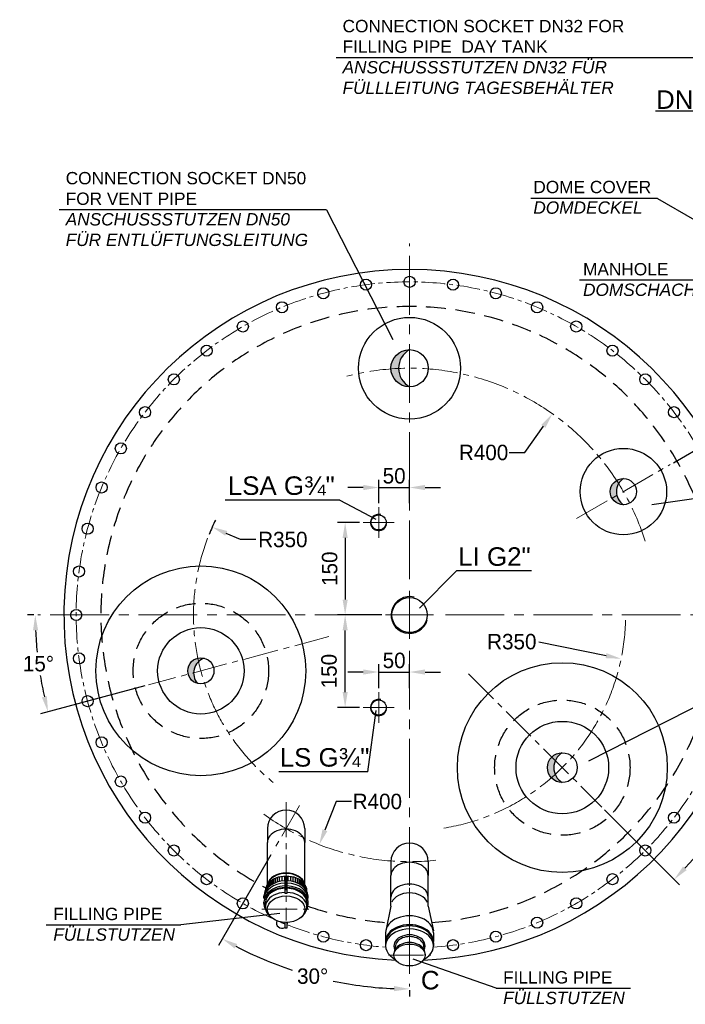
# Model space of a CAD drawing. Header units: millimetres. Extents: x -1994 to 34849, y -5138 to 8304.
# Tile 18 of 19: x 11432 to 12510, y 5237 to 6834. Entities that reach past the tile are written whole.
import ezdxf

# ---------------------------------------------------------------- set-up
doc = ezdxf.new("R2010")
doc.units = ezdxf.units.MM
doc.linetypes.add('HIDDEN', pattern=[9.525, 6.35, -3.175])
doc.linetypes.add('MITTE2', pattern=[28.575, 19.05, -3.175, 3.175, -3.175])
doc.styles.add('LBB3.5M1000', font='isocp.shx', dxfattribs={"height": 3.5})
doc.dimstyles.new('DIN', dxfattribs={"dimtxt": 2.5, "dimasz": 2.5, "dimexe": 1.25, "dimexo": 0.625, "dimtad": 1, "dimtih": 1, "dimdec": 4, "dimdsep": 46, "dimlunit": 6, "dimtxsty": 'Standard', "dimcen": 2.5, "dimadec": 0, "dimazin": 0, "dimtfac": 1, "dimtdec": 4, "dimtmove": 0, "dimatfit": 3, "dimfxl": 0, "dimtvp": 1, "dimtolj": 1, "dimtzin": 0, "dimarcsym": 0})

# ---------------------------------------------------------------- blocks, each defined once
blk = doc.blocks.new('*D21')
at = {"color": 0, "lineweight": -2, "transparency": 16777216}
for p, q in [((12013.7, 6050), (12013.7, 6087.8)), ((12063.7, 6050), (12063.7, 6087.8)), ((11988.7, 6075.3), (11963.7, 6075.3)), ((12013.7, 6075.3), (12063.7, 6075.3)), ((12088.7, 6075.3), (12113.7, 6075.3))]:
    blk.add_line(p, q, dxfattribs=at)
at = {"color": 0, "transparency": 16777216}
for points in [[(11988.7, 6079.5), (11988.7, 6071.1), (12013.7, 6075.3)], [(12088.7, 6079.5), (12088.7, 6071.1), (12063.7, 6075.3)]]:
    blk.add_solid(points, dxfattribs=at)
at = {"layer": 'DEFPOINTS', "color": 0, "transparency": 16777216}
for p in [(12063.7, 6075.3), (12013.7, 6043.7), (12063.7, 6043.7)]:
    blk.add_point(p, dxfattribs=at)
at = {"color": 0, "transparency": 16777216, "insert": (12038.7, 6094.1), "char_height": 25, "attachment_point": 5}
blk.add_mtext('\\A1;50', dxfattribs=at)
blk = doc.blocks.new('*D22')
at = {"color": 0, "lineweight": -2, "transparency": 16777216}
for p, q in [((11982.4, 6018.7), (11946.8, 6018.7)), ((11959.3, 5993.7), (11959.3, 5893.7)), ((12018.5, 5868.7), (11946.8, 5868.7))]:
    blk.add_line(p, q, dxfattribs=at)
at = {"color": 0, "transparency": 16777216}
for points in [[(11955.2, 5993.7), (11963.5, 5993.7), (11959.3, 6018.7)], [(11955.2, 5893.7), (11963.5, 5893.7), (11959.3, 5868.7)]]:
    blk.add_solid(points, dxfattribs=at)
at = {"layer": 'DEFPOINTS', "color": 0, "transparency": 16777216}
for p in [(11988.7, 6018.7), (11959.3, 5868.7), (12024.8, 5868.7)]:
    blk.add_point(p, dxfattribs=at)
at = {"color": 0, "transparency": 16777216, "insert": (11934.3, 5943.7), "char_height": 25, "attachment_point": 5, "rotation": 90}
blk.add_mtext('\\A1;150', dxfattribs=at)
blk = doc.blocks.new('*D23')
at = {"color": 0, "lineweight": -2, "transparency": 16777216}
for p, q in [((12013.7, 5750), (12013.7, 5788.7)), ((12063.7, 5750), (12063.7, 5788.7)), ((11988.7, 5776.2), (11963.7, 5776.2)), ((12013.7, 5776.2), (12063.7, 5776.2)), ((12088.7, 5776.2), (12113.7, 5776.2))]:
    blk.add_line(p, q, dxfattribs=at)
at = {"color": 0, "transparency": 16777216}
for points in [[(11988.7, 5780.4), (11988.7, 5772), (12013.7, 5776.2)], [(12088.7, 5780.4), (12088.7, 5772), (12063.7, 5776.2)]]:
    blk.add_solid(points, dxfattribs=at)
at = {"layer": 'DEFPOINTS', "color": 0, "transparency": 16777216}
for p in [(12063.7, 5776.2), (12013.7, 5743.7), (12063.7, 5743.7)]:
    blk.add_point(p, dxfattribs=at)
at = {"color": 0, "transparency": 16777216, "insert": (12038.7, 5794.9), "char_height": 25, "attachment_point": 5}
blk.add_mtext('\\A1;50', dxfattribs=at)
blk = doc.blocks.new('*D24')
at = {"color": 0, "lineweight": -2, "transparency": 16777216}
for p, q in [((12491.3, 6115.6), (12599.6, 6178.1)), ((12672.2, 5868.7), (12682.5, 5868.7))]:
    blk.add_line(p, q, dxfattribs=at)
for start, end in [(17.4256, 27.6374), (2.3626, 13.7461)]:
    blk.add_arc((12063.7, 5868.7), 606.3, start, end, dxfattribs=at)
at = {"color": 0, "transparency": 16777216}
for points in [[(12597.2, 6148), (12604.5, 6152), (12588.8, 6171.9)], [(12673.6, 5893.8), (12665.3, 5893.6), (12670, 5868.7)]]:
    blk.add_solid(points, dxfattribs=at)
at = {"layer": 'DEFPOINTS', "color": 0, "transparency": 16777216}
for p in [(12485.9, 6112.5), (12334.2, 6024.9), (12660.8, 5974), (12121.8, 5868.7), (12665.9, 5868.7)]:
    blk.add_point(p, dxfattribs=at)
at = {"color": 0, "transparency": 16777216, "insert": (12647.7, 6031.5), "char_height": 25, "attachment_point": 5}
blk.add_mtext('\\A1;30°', dxfattribs=at)
blk = doc.blocks.new('*D25')
at = {"color": 0, "lineweight": -2, "transparency": 16777216}
for p, q in [((12672.2, 5868.7), (12682.5, 5868.7)), ((12379.5, 5552.9), (12501.2, 5431.1))]:
    blk.add_line(p, q, dxfattribs=at)
for start, end in [(339.405, 357.6374), (317.3626, 335.5684)]:
    blk.add_arc((12063.7, 5868.7), 606.3, start, end, dxfattribs=at)
at = {"color": 0, "transparency": 16777216}
for points in [[(12665.3, 5843.8), (12673.6, 5843.6), (12670, 5868.7)], [(12512.7, 5455.1), (12506.7, 5460.9), (12492.4, 5440)]]:
    blk.add_solid(points, dxfattribs=at)
at = {"layer": 'DEFPOINTS', "color": 0, "transparency": 16777216}
for p in [(12121.8, 5868.7), (12665.9, 5868.7), (12159.4, 5773), (12649.3, 5711.8), (12375, 5557.3)]:
    blk.add_point(p, dxfattribs=at)
at = {"color": 0, "transparency": 16777216, "insert": (12623.8, 5636.7), "char_height": 25, "attachment_point": 5}
blk.add_mtext('\\A1;45°', dxfattribs=at)
blk = doc.blocks.new('*D26')
at = {"color": 0, "lineweight": -2, "transparency": 16777216}
for p, q in [((11455.2, 5868.7), (11444.8, 5868.7)), ((11635, 5753.8), (11465.9, 5708.5))]:
    blk.add_line(p, q, dxfattribs=at)
for start, end in [(182.3626, 185.7163), (189.2911, 192.6374)]:
    blk.add_arc((12063.7, 5868.7), 606.3, start, end, dxfattribs=at)
at = {"color": 0, "transparency": 16777216}
for points in [[(11453.7, 5843.6), (11462, 5843.8), (11457.3, 5868.7)], [(11476.1, 5737), (11468, 5735.1), (11478, 5711.8)]]:
    blk.add_solid(points, dxfattribs=at)
at = {"layer": 'DEFPOINTS', "color": 0, "transparency": 16777216}
for p in [(11461.4, 5868.7), (12005.5, 5868.7), (11932.9, 5833.7), (11459.6, 5815.9), (11641, 5755.5)]:
    blk.add_point(p, dxfattribs=at)
at = {"color": 0, "transparency": 16777216, "insert": (11462.5, 5789.6), "char_height": 25, "attachment_point": 5}
blk.add_mtext('\\A1;15°', dxfattribs=at)
blk = doc.blocks.new('*D27')
at = {"color": 0, "lineweight": -2, "transparency": 16777216}
for p, q in [((11839, 5479.6), (11754.2, 5332.8)), ((12063.7, 5260.2), (12063.7, 5249.9))]:
    blk.add_line(p, q, dxfattribs=at)
for start, end in [(242.3626, 251.7119), (258.2382, 267.6374)]:
    blk.add_arc((12063.7, 5868.7), 606.3, start, end, dxfattribs=at)
at = {"color": 0, "transparency": 16777216}
for points in [[(11780.4, 5327.9), (11784.4, 5335.2), (11760.5, 5343.6)], [(12038.7, 5267.1), (12038.6, 5258.7), (12063.7, 5262.4)]]:
    blk.add_solid(points, dxfattribs=at)
at = {"layer": 'DEFPOINTS', "color": 0, "transparency": 16777216}
for p in [(12063.7, 5810.6), (11885.2, 5559.6), (11842.1, 5485), (11856.3, 5298.9), (12063.7, 5266.5)]:
    blk.add_point(p, dxfattribs=at)
at = {"color": 0, "transparency": 16777216, "insert": (11906.7, 5283), "char_height": 25, "attachment_point": 5}
blk.add_mtext('\\A1;30°', dxfattribs=at)
blk = doc.blocks.new('*D29')
at = {"color": 0, "lineweight": -2, "transparency": 16777216}
for p, q in [((12018.5, 5868.7), (11946.8, 5868.7)), ((11959.3, 5743.7), (11959.3, 5843.7)), ((11982.4, 5718.7), (11946.8, 5718.7))]:
    blk.add_line(p, q, dxfattribs=at)
at = {"color": 0, "transparency": 16777216}
for points in [[(11955.2, 5843.7), (11963.5, 5843.7), (11959.3, 5868.7)], [(11955.2, 5743.7), (11963.5, 5743.7), (11959.3, 5718.7)]]:
    blk.add_solid(points, dxfattribs=at)
at = {"layer": 'DEFPOINTS', "color": 0, "transparency": 16777216}
for p in [(11959.3, 5868.7), (12024.8, 5868.7), (11988.7, 5718.7)]:
    blk.add_point(p, dxfattribs=at)
at = {"color": 0, "transparency": 16777216, "insert": (11933.3, 5777.7), "char_height": 25, "attachment_point": 5, "rotation": 90}
blk.add_mtext('\\A1;150', dxfattribs=at)
blk = doc.blocks.new('*D46')
at = {"color": 0, "lineweight": -2, "transparency": 16777216}
for p, q in [((11944.8, 5566.2), (11926.5, 5519.7)), ((11969.8, 5566.2), (11944.8, 5566.2))]:
    blk.add_line(p, q, dxfattribs=at)
at = {"color": 0, "transparency": 16777216}
blk.add_solid([(11922.7, 5521.2), (11930.4, 5518.1), (11917.4, 5496.4)], dxfattribs=at)
at = {"layer": 'DEFPOINTS', "color": 0, "transparency": 16777216}
for p in [(12063.7, 5868.7), (11917.4, 5496.4)]:
    blk.add_point(p, dxfattribs=at)
at = {"color": 0, "transparency": 16777216, "insert": (12011.5, 5566.2), "char_height": 25, "attachment_point": 5}
blk.add_mtext('\\A1;R400', dxfattribs=at)
blk = doc.blocks.new('*D52')
at = {"color": 0, "lineweight": -2, "transparency": 16777216}
blk.add_line((12273, 5825.3), (12381.9, 5802.8), dxfattribs=at)
at = {"color": 0, "transparency": 16777216}
blk.add_solid([(12382.7, 5806.8), (12381.1, 5798.7), (12406.4, 5797.7)], dxfattribs=at)
at = {"layer": 'DEFPOINTS', "color": 0, "transparency": 16777216}
for p in [(12063.7, 5868.7), (12406.4, 5797.7)]:
    blk.add_point(p, dxfattribs=at)
at = {"color": 0, "transparency": 16777216, "insert": (12229.3, 5825.3), "char_height": 25, "attachment_point": 5}
blk.add_mtext('\\A1;R350', dxfattribs=at)
blk = doc.blocks.new('*D53')
at = {"color": 0, "lineweight": -2, "transparency": 16777216}
for p, q in [((11789.7, 5990.9), (11766.8, 6001)), ((11814.7, 5990.9), (11789.7, 5990.9))]:
    blk.add_line(p, q, dxfattribs=at)
blk.add_arc((12063.7, 5868.7), 350, 153.9273, 158.1176, dxfattribs=at)
at = {"color": 0, "transparency": 16777216}
blk.add_solid([(11768.5, 6004.8), (11765.1, 5997.2), (11744, 6011.2)], dxfattribs=at)
at = {"layer": 'DEFPOINTS', "color": 0, "transparency": 16777216}
for p in [(11744, 6011.2), (12063.7, 5868.7)]:
    blk.add_point(p, dxfattribs=at)
at = {"color": 0, "transparency": 16777216, "insert": (11858.4, 5990.9), "char_height": 25, "attachment_point": 5}
blk.add_mtext('\\A1;R350', dxfattribs=at)
blk = doc.blocks.new('*D54')
at = {"color": 0, "lineweight": -2, "transparency": 16777216}
for p, q in [((12250.3, 6132), (12280.5, 6174.6)), ((12225.3, 6132), (12250.3, 6132))]:
    blk.add_line(p, q, dxfattribs=at)
at = {"color": 0, "transparency": 16777216}
blk.add_solid([(12277.1, 6177), (12283.9, 6172.2), (12295, 6195)], dxfattribs=at)
at = {"layer": 'DEFPOINTS', "color": 0, "transparency": 16777216}
for p in [(12295, 6195), (12063.7, 5868.7)]:
    blk.add_point(p, dxfattribs=at)
at = {"color": 0, "transparency": 16777216, "insert": (12183.6, 6132), "char_height": 25, "attachment_point": 5}
blk.add_mtext('\\A1;R400', dxfattribs=at)

msp = doc.modelspace()

# ---------------------------------------------------------------- hatches: boundary and pattern name
h = msp.add_hatch(color=256)
h.dxf.hatch_style = 1
h.paths.add_polyline_path([(12063.65825, 6298.85683, 0.4142131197), (12033.50829, 6268.70683, 0.0094243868), (12033.52971, 6267.57055, -0.0078046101), (12045.99402, 6268.3166, -0.2744295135)])
h.paths.add_polyline_path([(12045.99402, 6268.3166, 0.0078046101), (12033.52971, 6267.57055, 0.4032147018), (12063.65825, 6238.55683), (12063.65825, 6238.55685, -0.2683678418)])
h = msp.add_hatch(color=256)
h.dxf.hatch_style = 1
h.paths.add_polyline_path([(12410.06842, 6089.90682, 0.1249174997), (12399.95869, 6087.34102, 0.003637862), (12402.63546, 6082.17254, -0.1060043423)])
h.paths.add_polyline_path([(12402.63546, 6082.17254, -0.003637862), (12399.95869, 6087.34102, 0.2750635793), (12388.86842, 6068.70682, 0.1316522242), (12391.70867, 6058.10684), (12399.5377, 6062.62694, -0.2012182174)])
h.paths.add_polyline_path([(12399.5377, 6062.62694), (12391.70867, 6058.10684, 0.2679494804), (12410.06842, 6047.50682, -0.1863125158)])
h = msp.add_hatch(color=256)
h.dxf.hatch_style = 1
h.paths.add_polyline_path([(11731.07116, 5798.5978, 0.1249174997), (11720.64183, 5798.73601, 0.003637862), (11721.88969, 5793.05085, -0.1060043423)])
h.paths.add_polyline_path([(11721.88969, 5793.05085, -0.003637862), (11720.64183, 5798.73601, 0.2750635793), (11705.10657, 5783.60713, 0.1316522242), (11705.10656, 5772.63323), (11713.83872, 5774.973, -0.2012182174)])
h.paths.add_polyline_path([(11713.83872, 5774.973), (11705.10656, 5772.63323, 0.2679494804), (11720.09723, 5757.64254, -0.1863125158)])
h = msp.add_hatch(color=256)
h.dxf.hatch_style = 1
h.paths.add_polyline_path([(12311.14564, 5645.36946, 0.1989121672), (12294.06903, 5638.2961), (12299.71737, 5632.64776, -0.1566653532)])
h.paths.add_polyline_path([(12299.71737, 5632.64776), (12294.06903, 5638.2961, 0.1989125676), (12286.99564, 5621.21946, 0.1910770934), (12293.56128, 5604.66613, 0.0050702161), (12299.57827, 5610.10695, -0.2104860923)])
h.paths.add_polyline_path([(12299.57827, 5610.10695, -0.0050702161), (12293.56128, 5604.66613, 0.2067712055), (12311.14564, 5597.06946, -0.1598280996)])

# ---------------------------------------------------------------- linework, layer by layer
for p, q in [((12661.02929, 6772.08899), (11944.56817, 6772.08899)), ((12595.99637, 6685.21592), (12462.29364, 6685.21592)), ((12465.53987, 6544.01424), (12260.27174, 6544.01424)), ((12465.53987, 6544.01424), (12525.03687, 6509.38091)), ((11929.37552, 6525.53884), (11496.28455, 6525.53884)), ((11929.37552, 6525.53884), (12036.69794, 6315.41167)), ((12338.94975, 6411.81263), (12576.32828, 6411.81263)), ((12763.16227, 6091.06702), (12455.92039, 6047.50942)), ((11950.69486, 6054.57052), (11764.98475, 6054.57052)), ((11950.69486, 6054.57052), (12009.21671, 6023.81312)), ((12139.85725, 5940.39461), (12079.99841, 5879.49903)), ((12261.29335, 5940.39461), (12139.85725, 5940.39461)), ((12767.91975, 5842.65057), (12353.45341, 5631.82907)), ((11996.09785, 5614.4836), (12009.59463, 5714.00996)), ((11996.09785, 5614.4836), (11851.7774, 5614.4836)), ((11833.50829, 5522.29676), (11833.50829, 5500.03687)), ((11893.80829, 5522.29676), (11893.80829, 5500.03687)), ((11833.50829, 5431.90377), (11833.50829, 5500.03687)), ((11893.80829, 5431.90377), (11893.80829, 5500.03687)), ((12033.50825, 5468.70693), (12033.50825, 5446.44705)), ((12093.80825, 5468.70693), (12093.80825, 5446.44705)), ((11852.6744, 5443.82475), (11852.6744, 5436.4359)), ((11856.76568, 5444.62343), (11856.76568, 5437.20632)), ((11860.96323, 5445.05145), (11860.96323, 5437.62059)), ((11866.35335, 5445.05145), (11866.35335, 5437.62059)), ((11870.5509, 5444.62343), (11870.5509, 5437.20632)), ((11874.64218, 5443.82475), (11874.64218, 5436.4359)), ((12033.50825, 5396.70318), (12033.50825, 5446.44705)), ((12093.80825, 5396.703), (12093.80825, 5446.44705)), ((11831.5605, 5428.48373), (11831.5605, 5423.21058)), ((11832.57788, 5430.45784), (11832.57788, 5424.5887)), ((11833.85781, 5432.38814), (11833.85781, 5426.08679)), ((11835.35287, 5434.20328), (11835.35287, 5427.59416)), ((11837.00001, 5435.85552), (11837.00001, 5429.02827)), ((11838.70028, 5437.29478), (11838.70028, 5430.31488)), ((11840.87876, 5438.84783), (11840.87876, 5431.73425)), ((11843.0041, 5440.11915), (11843.0041, 5432.91578)), ((11845.76704, 5441.48649), (11845.76704, 5434.2029)), ((11848.95506, 5442.73659), (11848.95506, 5435.39224)), ((11878.36152, 5442.73659), (11878.36152, 5435.39224)), ((11881.54954, 5441.48649), (11881.54954, 5434.2029)), ((11884.31248, 5440.11915), (11884.31248, 5432.91578)), ((11886.43782, 5438.84783), (11886.43782, 5431.73425)), ((11888.6163, 5437.29478), (11888.6163, 5430.31488)), ((11890.31657, 5435.85552), (11890.31657, 5429.02827)), ((11891.96371, 5434.20328), (11891.96371, 5427.59416)), ((11893.45877, 5432.38814), (11893.45877, 5426.08679)), ((11894.7387, 5430.45784), (11894.7387, 5424.5887)), ((11895.75608, 5428.48373), (11895.75608, 5423.21058)), ((11827.81274, 5409.36241), (11827.81274, 5413.07901)), ((11830.00424, 5420.59924), (11830.00424, 5421.33087)), ((11830.00424, 5412.33018), (11830.00424, 5416.88264)), ((11830.37903, 5424.87245), (11830.37903, 5421.30346)), ((11830.90413, 5426.79712), (11830.90413, 5422.20139)), ((11896.41245, 5426.79712), (11896.41245, 5422.20139)), ((11896.93755, 5424.87245), (11896.93755, 5421.30346)), ((11897.31234, 5420.59924), (11897.31234, 5421.33087)), ((11897.31234, 5412.33018), (11897.31234, 5416.88264)), ((11899.50384, 5409.36241), (11899.50384, 5413.07901)), ((11827.74106, 5400.6846), (11827.74106, 5403.15087)), ((11827.81274, 5409.36241), (11828.75917, 5409.36241)), ((11830.00424, 5395.05332), (11830.00424, 5401.88068)), ((11897.31234, 5395.05332), (11897.31234, 5401.88068)), ((11899.50384, 5409.36241), (11898.55741, 5409.36241)), ((11899.57552, 5400.6846), (11899.57552, 5403.15087)), ((12033.50825, 5396.70318), (12025.1207, 5356.4972)), ((12093.80825, 5396.703), (12102.19579, 5356.4972)), ((11853.29958, 5384.85538), (11692.9095, 5366.29687)), ((11475.19237, 5366.29687), (11692.9095, 5366.29687)), ((12024.89396, 5353.53687), (12024.89396, 5339.14816)), ((12102.42253, 5353.53687), (12102.42253, 5339.14816)), ((12024.89396, 5337.07241), (12024.89396, 5332.27617)), ((12102.42253, 5337.07241), (12102.42253, 5332.27617)), ((12038.4496, 5317.40784), (12038.4496, 5319.80596)), ((12040.48447, 5330.8373), (12040.48447, 5326.82208)), ((12086.83202, 5330.8373), (12086.83202, 5326.82208)), ((12088.86689, 5317.40784), (12088.86689, 5319.80596)), ((12203.90728, 5263.54626), (12069.48502, 5310.42185)), ((12203.90728, 5263.54626), (12421.62441, 5263.54626))]:
    msp.add_line(p, q)
at = {"linetype": 'MITTE2', "lineweight": 18, "ltscale": 5}
for p, q in [((12063.65825, 5926.83971), (12063.65825, 6470.96132)), ((12005.5254, 5868.70687), (11461.40379, 5868.70687)), ((12121.79109, 5868.70687), (12665.9127, 5868.70687)), ((12063.65825, 5810.57402), (12063.65825, 5266.45241))]:
    msp.add_line(p, q, dxfattribs=at)
at = {"linetype": 'MITTE2', "lineweight": 5, "ltscale": 3}
for p, q in [((12334.24278, 6024.92895), (12485.89399, 6112.48481)), ((12013.65825, 5993.70692), (12013.65825, 6043.70692)), ((11988.65825, 6018.70692), (12038.65825, 6018.70692)), ((11932.94045, 5833.68113), (11641.01173, 5755.45907)), ((12159.35035, 5773.01478), (12375.03199, 5557.33314)), ((12013.65825, 5743.70687), (12013.65825, 5693.70687)), ((11988.65825, 5718.70687), (12038.65825, 5718.70687)), ((11885.19996, 5559.60802), (11842.11662, 5484.9855)), ((11863.65829, 5565.38009), (11863.65829, 5373.45088)), ((12063.65825, 5511.79026), (12063.65825, 5291.07868)), ((11824.53495, 5391.5942), (11902.78163, 5391.5942)), ((12029.29342, 5317.40784), (12098.02308, 5317.40784))]:
    msp.add_line(p, q, dxfattribs=at)
at = {"linetype": 'MITTE2', "lineweight": 18, "ltscale": 10}
for p, q in [((12063.65825, 5907.58561), (12063.65825, 5829.82813)), ((12024.77951, 5868.70687), (12102.53699, 5868.70687))]:
    msp.add_line(p, q, dxfattribs=at)
msp.add_lwpolyline([(11865.63306, 5417.89797), (11865.63306, 5444.95328), (11861.68352, 5444.95328), (11861.68352, 5417.89797)], close=True)
msp.add_lwpolyline([(11861.68352, 5370.11125), (11861.68352, 5361.44286), (11865.63306, 5361.44286), (11865.63306, 5370.11125)])
for centre, radius in [((12063.65823, 6408.70687), 9), ((11993.17408, 6404.08709), 9), ((12134.14237, 6404.08709), 9), ((11923.89594, 6390.30681), 9), ((12203.42051, 6390.30682), 9), ((11857.00918, 6367.60181), 9), ((12270.30728, 6367.60182), 9), ((11793.65823, 6336.36057), 9), ((12063.65829, 6268.70683), 82.5), ((12333.65823, 6336.36059), 9), ((11734.92706, 6297.11766), 9), ((12392.3894, 6297.11768), 9), ((12063.65829, 6268.70683), 30.15), ((11681.82057, 6250.54452), 9), ((12445.49589, 6250.54454), 9), ((11635.24743, 6197.43802), 9), ((12492.06903, 6197.43806), 9), ((11596.00452, 6138.70685), 9), ((12410.06833, 6068.70682), 69.99991), ((11564.76329, 6075.35591), 9), ((12410.06842, 6068.70682), 21.2), ((12013.65825, 6018.70692), 12.25), ((11542.0583, 6008.46914), 9), ((11528.27802, 5939.191), 9), ((11725.58421, 5778.1202), 170), ((12063.65827, 5868.70686), 28.5), ((11523.65825, 5868.70685), 9), ((11725.58419, 5778.12017), 70), ((11528.27802, 5798.22271), 9), ((11725.58419, 5778.12017), 21.2), ((12311.14564, 5621.2195), 170), ((11542.0583, 5728.94457), 9), ((12013.65825, 5718.70687), 12.25), ((12311.14564, 5621.21946), 75), ((11564.7633, 5662.0578), 9), ((12311.14564, 5621.21946), 24.15), ((11596.00453, 5598.70686), 9), ((11635.24745, 5539.97569), 9), ((12492.06905, 5539.9757), 9), ((11681.82059, 5486.8692), 9), ((12445.49591, 5486.86921), 9), ((11734.92708, 5440.29606), 9), ((12392.38942, 5440.29606), 9), ((11793.65825, 5401.05314), 9), ((12333.65825, 5401.05315), 9), ((12270.3073, 5369.81192), 9), ((11923.89597, 5347.10692), 9), ((12203.42054, 5347.10692), 9), ((11993.17411, 5333.32664), 9), ((12134.1424, 5333.32664), 9)]:
    msp.add_circle(centre, radius)
at = {"linetype": 'HIDDEN', "ltscale": 5}
for centre in [(11725.60211, 5778.05341), (12311.16352, 5621.1527)]:
    msp.add_circle(centre, 109.65, dxfattribs=at)
for centre, radius, start, end in [((12063.65825, 5868.70689), 560, 272.28654572, 267.71345428), ((12080.5524, 6268.70684), 34.56059, 119.26352768, 240.73655892), ((12424.38744, 6068.70682), 25.5827, 124.03610202, 235.96389798), ((12013.65825, 6018.70692), 13.22, 75, 345), ((12063.65827, 5868.70686), 29.805, 75.00005058, 345), ((11739.41531, 5774.41413), 25.5827, 109.03610202, 220.96389798), ((12013.65825, 5718.70687), 13.22, 75, 345), ((12325.23401, 5621.21946), 27.95898, 120.25797392, 239.74202608), ((11863.65829, 5522.29676), 30.15, 0, 180), ((12063.65825, 5468.70693), 30.15, 0, 180), ((11857.0092, 5369.81191), 9, 159.92464542, 301.28991144), ((11857.0092, 5369.81191), 9, 343.37687642, 2.02470105)]:
    msp.add_arc(centre, radius, start, end)
at = {"linetype": 'MITTE2', "lineweight": 9, "ltscale": 2}
for start, end in [(274.10343708, 245.84466263), (247.08318375, 248.03579481), (248.48693989, 265.89656292)]:
    msp.add_arc((12063.65825, 5868.70689), 540, start, end, dxfattribs=at)
at = {"linetype": 'HIDDEN', "ltscale": 5}
for start, end in [(274.09714208, 242.23535366), (250.78830372, 265.90285644)]:
    msp.add_arc((12063.65825, 5868.70689), 500, start, end, dxfattribs=at)
at = {"linetype": 'MITTE2', "lineweight": 5, "ltscale": 3}
for centre, radius, start, end in [((12063.65829, 5868.70687), 399.99996, 17.43337116, 104.67620028), ((12063.65825, 5868.70687), 350, 159.14071743, 230.85928344), ((12063.65825, 5868.70687), 350, 279.14071974, 0), ((12063.65825, 5868.70684), 399.99991, 233.82577889, 276.14753457)]:
    msp.add_arc(centre, radius, start, end, dxfattribs=at)
for centre, major_axis, ratio, start_param, end_param in [((11863.65829, 5500.03687), (30.15, 0), 0.7071067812, 6.2831853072, 9.4247779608), ((12063.65825, 5446.44705), (30.15, 0), 0.7071067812, 6.2831853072, 9.4247779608), ((11863.65829, 5421.33087), (-33.65405, 0), 0.7071067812, 3.1415926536, 6.2831853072), ((11863.65829, 5429.32619), (30.15, 0), 0.7071067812, 0.1408575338, 3.00073512), ((11863.65829, 5428.36695), (30.15, 0), 0.7071067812, 0.2091144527, 2.9324782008), ((11863.65829, 5403.15087), (-35.91723, 0), 0.7315358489, 4.7673979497, 6.643246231), ((11863.65829, 5411.41993), (-35.91723, 0), 0.7315358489, 4.7673979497, 6.2199994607), ((11863.65829, 5407.70332), (-35.91723, 0), 0.7315358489, 4.7673979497, 6.2199994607), ((11863.65829, 5411.41993), (-35.91723, 0), 0.7315358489, 3.2047785, 4.6573800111), ((11863.65829, 5407.70332), (-35.91723, 0), 0.7315358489, 3.2047785, 4.6573800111), ((11863.65829, 5403.15087), (-35.91723, 0), 0.7315358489, 3.1415926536, 4.657380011), ((12063.65825, 5411.09171), (30.15, 0), 0.7071067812, 0, 3.1415926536), ((11863.65829, 5400.6846), (-35.91723, 0), 0.7315358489, 4.7673979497, 6.691861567), ((11863.65829, 5395.05332), (-33.65405, 0), 0.7071067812, 4.7711013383, 7.0547854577), ((11863.65829, 5401.88068), (-33.65405, 0), 0.7071067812, 4.7711013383, 6.2831853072), ((11863.65829, 5400.6846), (-35.91723, 0), 0.7315358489, 2.732916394, 4.657380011), ((11863.65829, 5401.88068), (-33.65405, 0), 0.7071067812, 3.1415926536, 4.6536766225), ((11863.65829, 5395.05332), (-33.65405, 0), 0.7071067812, 2.369992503, 4.6536766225), ((12063.65825, 5396.703), (30.15, 0), 0.7071067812, 0.2965799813, 2.845012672), ((12063.65825, 5353.53687), (38.76429, 0), 0.7071067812, 6.2831853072, 9.4247779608), ((12063.65825, 5339.14816), (38.76429, 0), 0.7071067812, 6.2453119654, 9.4626513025), ((12063.65825, 5337.07241), (38.76429, 0), 0.7071067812, 0, 3.1415926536), ((12063.65825, 5332.27617), (38.76429, 0), 0.7071067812, 5.3505811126, 10.3573821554), ((12063.65825, 5332.27617), (25.20864, 0), 0.7071067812, 5.9258366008, 9.7821266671), ((12063.65825, 5319.80596), (25.20864, 0), 0.7071067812, 0, 3.1415926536), ((12063.65825, 5330.8373), (-23.17377, 0), 0.7071067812, 3.1415926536, 6.2831853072)]:
    msp.add_ellipse(centre, major_axis=major_axis, ratio=ratio, start_param=start_param, end_param=end_param)
for centre, major_axis in [((11863.65829, 5391.5942), (30.44559, 0)), ((12063.65825, 5317.40784), (25.20864, 0))]:
    msp.add_ellipse(centre, major_axis=major_axis, ratio=0.7071067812)

# ---------------------------------------------------------------- texts
at = {"style": 'LBB3.5M1000'}
for s, width, heights, insert, char_height, attachment_point in [('{\\fArial|b0|i0|c0|p34;CONNECTION SOCKET DN32 FOR\\PFILLING PIPE  DAY TANK\\P\\fArial|b0|i1|c0|p34;ANSCHUSSSTUTZEN DN32 FÜR\\PFÜLLLEITUNG TAGESBEHÄLTER}', 469.3368331, [0], (11955.13379, 6833.42045), 20, 1), ('{\\fArial|b0|i0|c0|p34;DN200}', 170.438826, [114.00748], (12528.24287, 6704.0065), 30, 5), ('{\\fArial|b0|i0|c0|p34;CONNECTION SOCKET DN50 FOR VENT PIPE\\P\\fArial|b0|i1|c0|p34;ANSCHUSSSTUTZEN DN50 FÜR ENTLÜFTUNGSLEITUNG}', 396.1714539, [0], (11506.64322, 6586.8703), 20, 1), ('{\\fArial|b0|i0|c0|p34;DOME COVER\\P\\fArial|b0|i1|c0|p34;DOMDECKEL}', 195.9140767, [0], (12264.19005, 6572.5108), 20, 1), ('{\\fArial|b0|i0|c0|p34;MANHOLE\\P\\fArial|b0|i1|c0|p34;DOMSCHACHT}', 195.9140767, [0], (12344.70435, 6439.26841), 20, 1), ('{\\fArial|b0|i0|c0|p34;LSA G¾"}', 246.7795958, [114.00748], (11855.86005, 6077.96906), 30, 5), ('{\\fArial|b0|i0|c0|p34;LI G2"}', 170.438826, [114.00748], (12201.19935, 5963.19747), 30, 5), ('{\\fArial|b0|i0|c0|p34;LS G¾"}', 202.7584566, [114.00748], (11926.01012, 5637.45561), 30, 5), ('{\\fArial|b0|i0|c0|p34;FILLING PIPE\\P\\fArial|b0|i1|c0|p34;FÜLLSTUTZEN}', 577.1033797, [0], (11486.48596, 5393.92142), 20, 1), ('{\\fArial|b0|i0|c0|p34;C}', 170.438826, [114.00748], (12097.12445, 5276.44146), 30, 5), ('{\\fArial|b0|i0|c0|p34;FILLING PIPE\\P\\fArial|b0|i1|c0|p34;FÜLLSTUTZEN}', 577.1033797, [0], (12215.20087, 5291.17081), 20, 1)]:
    msp.add_mtext_dynamic_manual_height_columns(s, width=width, gutter_width=17.5, heights=heights, dxfattribs=dict(at, insert=insert, char_height=char_height, attachment_point=attachment_point))

# ---------------------------------------------------------------- dimensions: what is measured, and where the dimension line sits
for center, mpoint, picture, middle in [((12063.65829, 5868.70687), (12294.97997, 6195.0353), '*D54', (12250.30541, 6132.01233)), ((12063.65825, 5868.70687), (11743.98297, 6011.21202), '*D53', (11789.65087, 5990.85414)), ((12063.65825, 5868.70684), (11917.40913, 5496.40169), '*D46', (11944.83084, 5566.20892)), ((12063.65825, 5868.70687), (12406.3756, 5797.67999), '*D52', (12273.0165, 5825.31816))]:
    dim = msp.add_radius_dim(center=center, mpoint=mpoint, dimstyle='DIN', override={"dimscale": 10, "dimgap": 0, "dimdec": 0, "dimtmove": 1})
    dim.commit()
    dim.dimension.update_dxf_attribs({"geometry": picture, "text_midpoint": middle, "dimtype": 164})
for base, line1, line2, picture, middle in [((12660.77219, 5973.99417), ((12121.79109, 5868.70687), (12665.9127, 5868.70687)), ((12334.24278, 6024.92895), (12485.89399, 6112.48481)), '*D24', (12647.71181, 6031.53165)), ((11459.6401, 5815.86212), ((11932.94045, 5833.68113), (11641.01173, 5755.45907)), ((12005.5254, 5868.70687), (11461.40379, 5868.70687)), '*D26', (11462.52004, 5789.56552)), ((12649.32363, 5711.7783), ((12121.79109, 5868.70687), (12665.9127, 5868.70687)), ((12159.35035, 5773.01478), (12375.03199, 5557.33314)), '*D25', (12623.82989, 5636.67618)), ((11856.28274, 5298.94731), ((11885.19996, 5559.60802), (11842.11662, 5484.9855)), ((12063.65825, 5810.57402), (12063.65825, 5266.45241)), '*D27', (11906.72968, 5283.04145))]:
    dim = msp.add_angular_dim_2l(base=base, line1=line1, line2=line2, dimstyle='DIN', override={"dimscale": 10})
    dim.commit()
    dim.dimension.update_dxf_attribs({"geometry": picture, "text_midpoint": middle, "dimtype": 162})
for base, p1, p2, picture, middle in [((12063.65825, 6075.30098), (12013.65825, 6043.70692), (12063.65825, 6043.70692), '*D21', (12038.65825, 6094.05098)), ((12063.65825, 5776.18402), (12013.65825, 5743.70687), (12063.65825, 5743.70687), '*D23', (12038.65825, 5794.93402))]:
    dim = msp.add_linear_dim(base=base, p1=p1, p2=p2, dimstyle='DIN', override={"dimscale": 10, "dimdec": 0})
    dim.commit()
    dim.dimension.update_dxf_attribs({"geometry": picture, "text_midpoint": middle})
for base, p1, p2, angle, picture, middle in [((11959.34751, 5868.70687), (11988.65825, 6018.70692), (12024.77951, 5868.70687), 90, '*D22', (11934.29496, 5943.70689)), ((11959.34751, 5868.70681), (11988.65825, 5718.70676), (12024.77951, 5868.70681), 270, '*D29', (11933.3329, 5777.72362))]:
    dim = msp.add_linear_dim(base=base, p1=p1, p2=p2, angle=angle, dimstyle='DIN', override={"dimscale": 10, "dimgap": 0, "dimdec": 0, "dimtmove": 2})
    dim.commit()
    dim.dimension.update_dxf_attribs({"geometry": picture, "text_midpoint": middle, "dimtype": 160})

doc.saveas('drawing.dxf')
